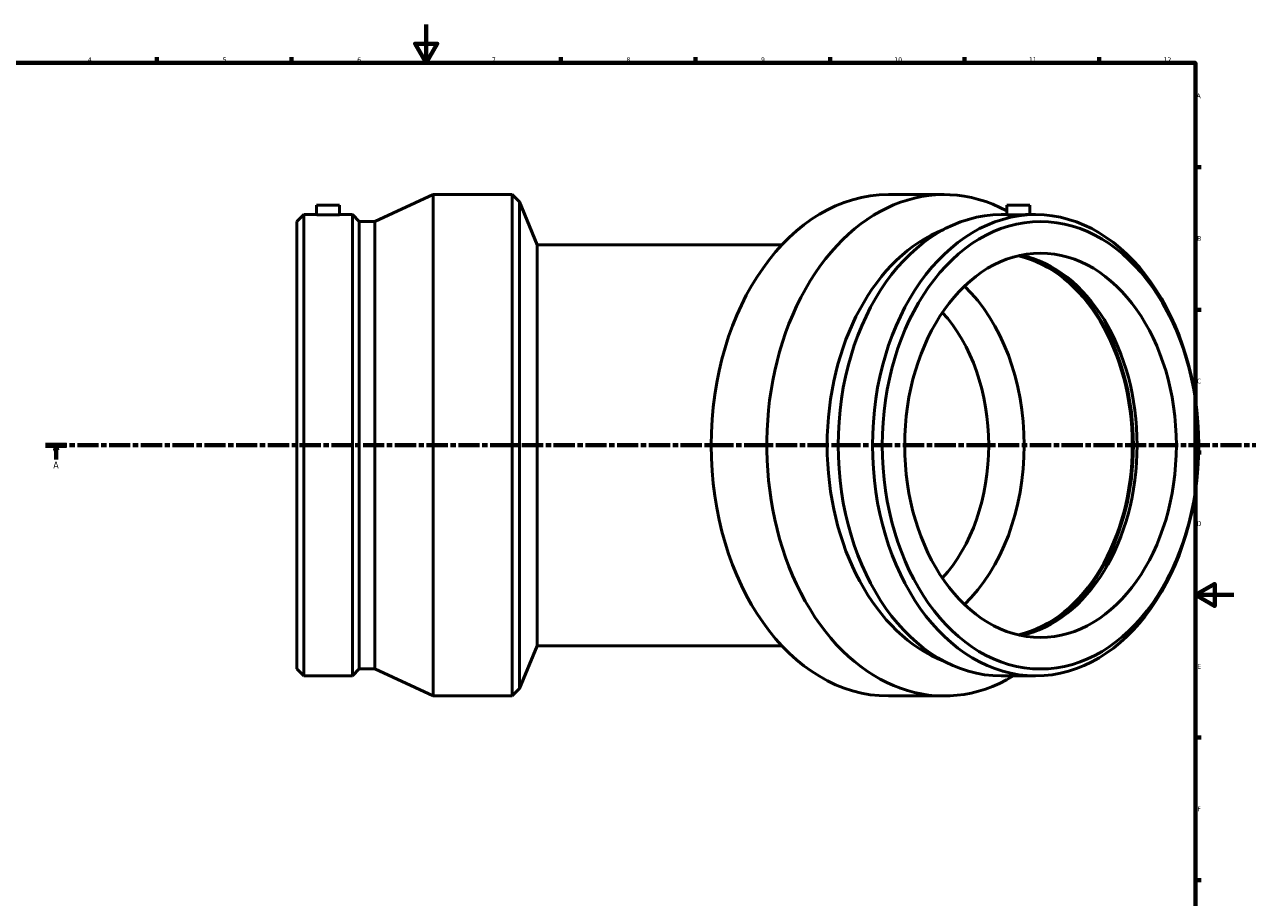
# Model space of a CAD drawing. Header units: millimetres. Extents: x -483 to 1540, y -306 to 1336.
# Tile 3 of 8: x 211 to 848, y 139 to 594. Entities that reach past the tile are written whole.
import ezdxf

# ---------------------------------------------------------------- set-up
doc = ezdxf.new("R2010")
doc.units = ezdxf.units.MM
doc.linetypes.add('CHAIN', pattern=[0.3543, 0.2362, -0.0295, 0.0591, -0.0295])
for name, color, linetype, lineweight in [('Border (ISO)', 7, 'Continuous', 70), ('Section Line (ISO)', 7, 'CHAIN', 70), ('Visible (ISO)', 7, 'Continuous', 50)]:
    doc.layers.add(name, color=color, linetype=linetype, lineweight=lineweight)
doc.styles.add('Label Text (ISO)', font='tahoma.ttf')
doc.styles.add('Note Text (ISO)', font='tahoma.ttf')

# ---------------------------------------------------------------- blocks, each defined once
blk = doc.blocks.new('Borders Default Border')
at = {"layer": 'Border (ISO)'}
for p, q in [((280.33, 574), (280.33, 576.9)), ((350.42, 574), (350.42, 576.9)), ((490.58, 574), (490.58, 576.9)), ((560.67, 574), (560.67, 576.9)), ((630.75, 574), (630.75, 576.9)), ((700.83, 574), (700.83, 576.9)), ((770.92, 574), (770.92, 576.9)), ((821, 519.75), (823.9, 519.75)), ((821, 445.5), (823.9, 445.5)), ((821, 371.25), (823.9, 371.25)), ((821, 222.75), (823.9, 222.75)), ((821, 148.5), (823.9, 148.5))]:
    blk.add_line(p, q, dxfattribs=at)
at = {"layer": 'Border (ISO)', "flags": 128}
for points in [[(420.5, 594), (420.5, 574), (414.73, 584), (426.27, 584), (420.5, 574)], [(20, 20), (20, 574), (821, 574), (821, 20), (20, 20)], [(841, 297), (821, 297), (831, 302.77), (831, 291.23), (821, 297)]]:
    blk.add_lwpolyline(points, dxfattribs=at)
at = {"layer": 'Border (ISO)', "color": 232, "true_color": 0xca0064, "char_height": 2.5, "attachment_point": 7, "style": 'Note Text (ISO)'}
for s, insert in [('4', (244.42, 574.4)), ('5', (314.64, 574.35)), ('6', (384.66, 574.35)), ('7', (454.77, 574.4)), ('8', (524.81, 574.34)), ('9', (594.88, 574.35)), ('10', (664.29, 574.35)), ('11', (734.37, 574.4)), ('12', (804.46, 574.4)), ('A', (821.59, 555.62)), ('B', (821.89, 481.37)), ('C', (821.73, 407.08)), ('D', (821.73, 332.88)), ('E', (821.94, 258.63)), ('F', (822, 184.38))]:
    blk.add_mtext(s, dxfattribs=dict(at, insert=insert))
blk = doc.blocks.new('2dTransSection0')
at = {"layer": 'Section Line (ISO)', "linetype": 'CHAIN', "ltscale": 46.650017}
blk.add_line((222.43, 374.93), (960.6, 374.93), dxfattribs=at)
at = {"layer": 'Section Line (ISO)', "linetype": 'Continuous', "lineweight": 140}
blk.add_line((222.43, 374.93), (233.36, 374.93), dxfattribs=at)
at = {"layer": 'Section Line (ISO)', "linetype": 'Continuous'}
for p, q in [((227.9, 374.93), (227.4, 372.43)), ((227.4, 372.43), (228.4, 372.43)), ((227.9, 372.43), (227.9, 374.93)), ((228.4, 372.43), (227.9, 374.93)), ((227.9, 367.52), (227.9, 372.43))]:
    blk.add_line(p, q, dxfattribs=at)
at = {"layer": 'Section Line (ISO)', "linetype": 'Continuous', "flags": 128}
blk.add_lwpolyline([(228.4, 372.43), (227.9, 374.93), (227.4, 372.43), (228.4, 372.43)], dxfattribs=at)
at = {"layer": 'Section Line (ISO)'}
blk.add_solid([(228.4, 372.43), (227.9, 374.93), (227.4, 372.43), (228.4, 372.43)], dxfattribs=at)
at = {"layer": 'Section Line (ISO)', "insert": (226.41, 362.93), "char_height": 3.5, "attachment_point": 7, "style": 'Label Text (ISO)'}
blk.add_mtext('A', dxfattribs=at)

msp = doc.modelspace()

# ---------------------------------------------------------------- linework, layer by layer
at = {"layer": 'Visible (ISO)'}
for p, q in [((393.814, 491.386), (424.215, 505.427)), ((424.215, 244.427), (424.215, 505.427)), ((424.215, 505.427), (465.214, 505.427)), ((465.214, 244.427), (465.214, 505.427)), ((469.036, 501.605), (465.214, 505.427)), ((690.114, 505.427), (661.123, 505.427)), ((363.454, 499.927), (375.454, 499.927)), ((363.454, 499.927), (363.454, 494.987)), ((375.454, 499.927), (375.454, 494.987)), ((469.036, 248.25), (469.036, 501.605)), ((478.264, 479.327), (469.036, 501.605)), ((722.835, 499.927), (734.835, 499.927)), ((722.835, 499.927), (722.835, 494.912)), ((734.835, 499.927), (734.835, 494.987)), ((353.214, 491.386), (356.816, 494.987)), ((353.214, 258.469), (353.214, 491.386)), ((356.816, 254.867), (356.816, 494.987)), ((356.816, 494.987), (363.454, 494.987)), ((375.454, 494.987), (382.092, 494.987)), ((382.092, 254.867), (382.092, 494.987)), ((385.694, 491.386), (382.092, 494.987)), ((385.694, 258.469), (385.694, 491.386)), ((385.694, 491.386), (393.814, 491.386)), ((393.814, 258.469), (393.814, 491.386)), ((722.835, 494.987), (719.899, 494.987)), ((737.772, 494.987), (733.078, 494.987)), ((478.264, 479.327), (478.264, 270.527)), ((605.756, 479.327), (478.264, 479.327)), ((478.264, 270.527), (469.036, 248.25)), ((478.264, 270.527), (605.756, 270.527)), ((353.214, 258.469), (356.816, 254.867)), ((356.816, 254.867), (382.092, 254.867)), ((385.694, 258.469), (382.092, 254.867)), ((385.694, 258.469), (393.814, 258.469)), ((393.814, 258.469), (424.215, 244.427)), ((737.772, 254.867), (719.899, 254.867)), ((424.215, 244.427), (465.214, 244.427)), ((469.036, 248.25), (465.214, 244.427)), ((690.114, 244.427), (661.123, 244.427))]:
    msp.add_line(p, q, dxfattribs=at)
for centre, major_axis, start_param, end_param in [((690.114, 374.927), (0, -130.5), 2.7791053, 6.6859011), ((661.123, 374.927), (0, -130.5), 3.1415927, 6.2831853), ((719.899, 374.927), (0, -120.06), 3.1415927, 6.2831853), ((711.61, 374.927), (0, -116.458), 3.4063749, 6.0184031), ((717.406, 374.927), (0, 100), 3.3043306, 6.1204473), ((719.899, 374.927), (0, 100), 3.2864901, 6.1382878), ((717.406, 374.927), (0, 100.749), 3.3729146, 6.0518634), ((661.123, 374.927), (0, -100), 0.5943858, 2.5472069), ((651.895, 374.927), (0, -86.95), 0.6521566, 2.4894361)]:
    msp.add_ellipse(centre, major_axis=major_axis, ratio=0.7071068, start_param=start_param, end_param=end_param, dxfattribs=at)
for centre, major_axis in [((737.772, 374.927), (0, -120.06)), ((740.319, 374.927), (0, -116.458)), ((740.319, 374.927), (0, -100))]:
    msp.add_ellipse(centre, major_axis=major_axis, ratio=0.7071068, dxfattribs=at)
for points, knots in [([(375.454, 494.987), (375.454, 494.987), (375.303, 494.98), (374.691, 494.951), (374.229, 494.931), (373.164, 494.894), (372.489, 494.873), (371.011, 494.845), (370.208, 494.837), (368.701, 494.837), (367.897, 494.845), (366.419, 494.873), (365.744, 494.894), (364.679, 494.931), (364.217, 494.951), (363.605, 494.98), (363.454, 494.987), (363.454, 494.987)], [0.9042096, 0.9042096, 0.9042096, 0.9042096, 1.130262, 1.130262, 1.3563144, 1.3563144, 1.5823668, 1.5823668, 1.8084192, 1.8084192, 2.0344717, 2.0344717, 2.2605241, 2.2605241, 2.4865765, 2.4865765, 2.7126288, 2.7126288, 2.7126288, 2.7126288]), ([(724.593, 494.837), (724.06, 494.837), (723.598, 494.845), (722.986, 494.873), (722.835, 494.894), (722.835, 494.912)], [0, 0, 0, 0, 0.22605243, 0.22605243, 0.45210486, 0.45210486, 0.45210486, 0.45210486]), ([(733.078, 494.987), (732.545, 494.987), (731.87, 494.98), (730.392, 494.951), (729.589, 494.931), (728.082, 494.894), (727.279, 494.873), (725.8, 494.845), (725.126, 494.837), (724.593, 494.837)], [2.71262885, 2.71262885, 2.71262885, 2.71262885, 2.93868123, 2.93868123, 3.16473361, 3.16473361, 3.39078604, 3.39078604, 3.61683846, 3.61683846, 3.61683846, 3.61683846])]:
    msp.add_open_spline(points, degree=3, knots=knots, dxfattribs=at)

# ---------------------------------------------------------------- block references
msp.add_blockref('Borders Default Border', (0, 0))
at = {"layer": 'Section Line (ISO)'}
msp.add_blockref('2dTransSection0', (0, 0), dxfattribs=at)

doc.saveas('drawing.dxf')
